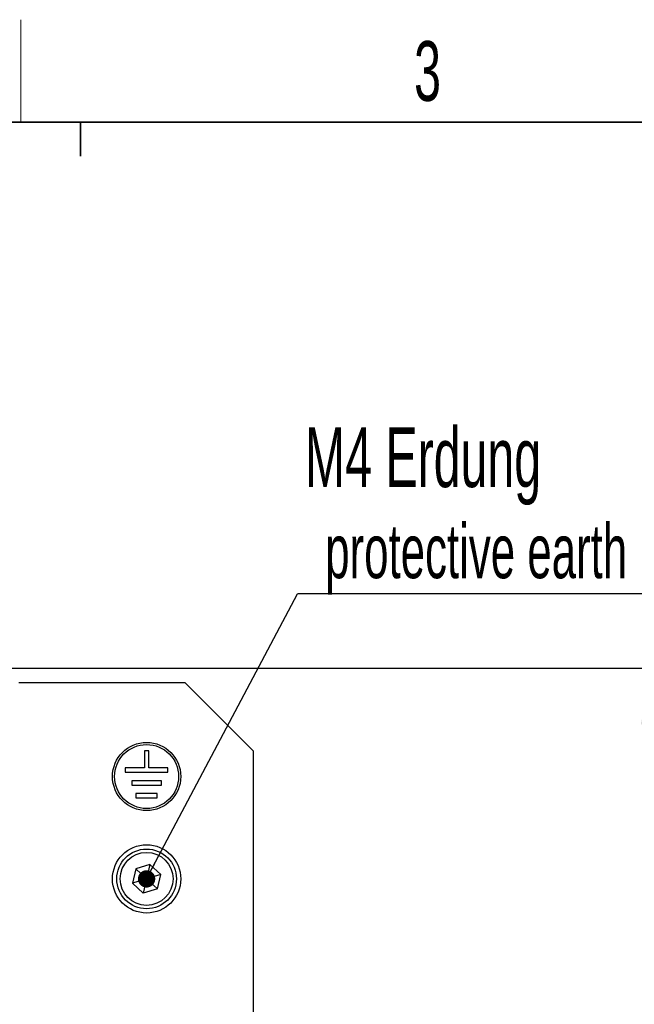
# Model space of a CAD drawing. Header units: millimetres. Extents: x 5 to 418, y 2 to 292.
# Tile 20 of 43: x 121 to 157, y 231 to 288. Entities that reach past the tile are written whole.
import ezdxf

# ---------------------------------------------------------------- set-up
doc = ezdxf.new("R2010")
doc.units = ezdxf.units.MM
doc.layers.add('SLD-0', color=7, linetype='Continuous')
doc.styles.add('SLDTEXTSTYLE0', font='TXT', dxfattribs={"width": 0.605})
doc.dimstyles.new('SLDDIMSTYLE1', dxfattribs={"dimtxt": 3.5, "dimasz": 3.302, "dimexe": 0, "dimexo": 0.0625, "dimgap": 0.875, "dimtad": 1, "dimdec": 1, "dimlfac": 2, "dimrnd": 1e-09, "dimzin": 12, "dimdsep": 46, "dimtxsty": 'SLDTEXTSTYLE0', "dimsah": 1, "dimcen": 0.09, "dimadec": 0, "dimazin": 3, "dimtfac": 1, "dimtofl": 0, "dimtmove": 0, "dimatfit": 3, "dimfxl": 1, "dimfrac": 2, "dimtolj": 1, "dimtzin": 12, "dimarcsym": 0})
doc.dimstyles.new('SLDDIMSTYLE2', dxfattribs={"dimtxt": 0.18, "dimasz": 1.016, "dimexe": 0, "dimexo": 0.0625, "dimgap": 0, "dimtad": 0, "dimtih": 1, "dimtoh": 1, "dimdec": 0, "dimrnd": 1e-09, "dimzin": 0, "dimdsep": 46, "dimtxsty": 'Standard', "dimblk1": 'DOT', "dimblk2": 'DOT', "dimsah": 1, "dimcen": 0.09, "dimadec": 0, "dimazin": 0, "dimtfac": 1.016, "dimtdec": 0, "dimtofl": 0, "dimtmove": 0, "dimatfit": 3, "dimldrblk": 'DOT', "dimfxl": 1, "dimfrac": 2, "dimtolj": 1, "dimtzin": 0, "dimarcsym": 0})

# ---------------------------------------------------------------- blocks, each defined once
blk = doc.blocks.new('_D_1')
at = {"layer": 'SLD-0'}
for p, q in [((120.068, 250.499), (159.381, 250.499)), ((158.381, 162.749), (158.381, 250.499)), ((148.381, 162.749), (159.381, 162.749))]:
    blk.add_line(p, q, dxfattribs=at)
for points in [[(158.381, 250.499), (157.873, 247.197), (158.889, 247.197)], [(158.381, 162.749), (158.889, 166.051), (157.873, 166.051)]]:
    blk.add_solid(points, dxfattribs=at)
at = {"layer": 'SLD-0', "insert": (153.869, 200.608), "char_height": 3.5, "attachment_point": 1, "rotation": 90, "style": 'SLDTEXTSTYLE0'}
blk.add_mtext('175,5', dxfattribs=at)
blk = doc.blocks.new('SW_NOTE_0_1')
at = {"layer": 'SLD-0', "color": 0}
blk.add_line((30.226, 0), (0, 0), dxfattribs=at)
at = {"layer": 'SLD-0', "color": 0, "attachment_point": 1, "style": 'SLDTEXTSTYLE0'}
for s, insert, char_height in [('M4 Erdung', (0.442, 9.763), 3.5), ('protective earth', (1.633, 4.098), 3.175)]:
    blk.add_mtext(s, dxfattribs=dict(at, insert=insert, char_height=char_height))
blk = doc.blocks.new('_Dot')
at = {"color": 0, "linetype": 'ByBlock', "lineweight": -2}
blk.add_line((-0.5, 0), (-1, 0), dxfattribs=at)
at = {"color": 0, "linetype": 'ByBlock', "const_width": 0.5}
blk.add_lwpolyline([(-0.25, 0, 1), (0.25, 0, 1)], format="xyb", close=True, dxfattribs=at)

msp = doc.modelspace()

# ---------------------------------------------------------------- linework, layer by layer
at = {"color": 7, "linetype": 'Continuous', "lineweight": 25}
for p, q in [((121.3809, 249.6486), (131.1309, 249.6486)), ((135.1309, 245.6486), (131.1309, 249.6486)), ((128.7559, 245.6486), (128.7559, 244.6486)), ((129.0059, 245.6486), (128.7559, 245.6486)), ((129.0059, 244.6486), (129.0059, 245.6486)), ((135.1309, 245.6486), (135.1309, 221.1486)), ((128.7559, 244.6486), (127.6309, 244.6486)), ((127.6309, 244.6486), (127.6309, 244.3986)), ((127.6309, 244.3986), (130.1309, 244.3986)), ((130.1309, 244.6486), (129.0059, 244.6486)), ((130.1309, 244.3986), (130.1309, 244.6486)), ((129.7559, 243.8986), (128.0059, 243.8986)), ((128.0059, 243.8986), (128.0059, 243.6486)), ((128.0059, 243.6486), (129.7559, 243.6486)), ((129.7559, 243.6486), (129.7559, 243.8986)), ((129.5059, 243.1486), (128.2559, 243.1486)), ((128.2559, 243.1486), (128.2559, 242.8986)), ((129.5059, 242.8986), (129.5059, 243.1486)), ((128.2559, 242.8986), (129.5059, 242.8986)), ((129.073, 238.9931), (128.2456, 238.7372)), ((129.073, 238.9931), (128.8809, 238.1486)), ((129.073, 238.9931), (129.7083, 238.4045)), ((128.2456, 238.7372), (128.0535, 237.8927)), ((128.2456, 238.7372), (128.8809, 238.1486)), ((129.7083, 238.4045), (128.8809, 238.1486)), ((129.5162, 237.56), (129.7083, 238.4045)), ((128.8809, 238.1486), (128.0535, 237.8927)), ((128.6888, 237.3042), (128.0535, 237.8927)), ((128.8809, 238.1486), (128.6888, 237.3042)), ((128.8809, 238.1486), (129.5162, 237.56)), ((129.5162, 237.56), (128.6888, 237.3042))]:
    msp.add_line(p, q, dxfattribs=at)
for centre, radius in [((128.8809, 244.1486), 2), ((128.8809, 244.1486), 1.875), ((128.8809, 238.1486), 2), ((128.8809, 238.1486), 1.75), ((128.8809, 238.1486), 1.55)]:
    msp.add_circle(centre, radius, dxfattribs=at)
at = {"layer": 'SLD-0', "lineweight": 18}
msp.add_line((121.5, 282.5), (121.5, 288.5), dxfattribs=at)
at = {"layer": 'SLD-0', "lineweight": 35}
msp.add_line((408, 282.5), (26, 282.5), dxfattribs=at)
at = {"layer": 'SLD-0'}
for p, q in [((125, 280.5), (125, 282.5)), ((125, 282.5), (125, 280.5))]:
    msp.add_line(p, q, dxfattribs=at)

# ---------------------------------------------------------------- block references
msp.add_blockref('SW_NOTE_0_1', (137.7187, 254.8456), dxfattribs=at)

# ---------------------------------------------------------------- texts
at = {"layer": 'SLD-0', "insert": (145.3527, 287.243), "char_height": 3.5, "attachment_point": 2, "style": 'SLDTEXTSTYLE0'}
msp.add_mtext('3', dxfattribs=at)

# ---------------------------------------------------------------- dimensions: what is measured, and where the dimension line sits
at = {"layer": 'SLD-0'}
dim = msp.add_linear_dim(base=(158.3809, 250.4986), p1=(148.3809, 162.7486), p2=(120.0684, 250.4986), angle=90, dimstyle='SLDDIMSTYLE1', dxfattribs=at)
dim.commit()
dim.dimension.update_dxf_attribs({"geometry": '_D_1', "text_midpoint": (158.3809, 206.6236), "dimtype": 160})

# ---------------------------------------------------------------- leaders
msp.add_leader([(128.8809, 238.1486), (137.7187, 254.8456)], dimstyle='SLDDIMSTYLE2', dxfattribs=at)

doc.saveas('drawing.dxf')
